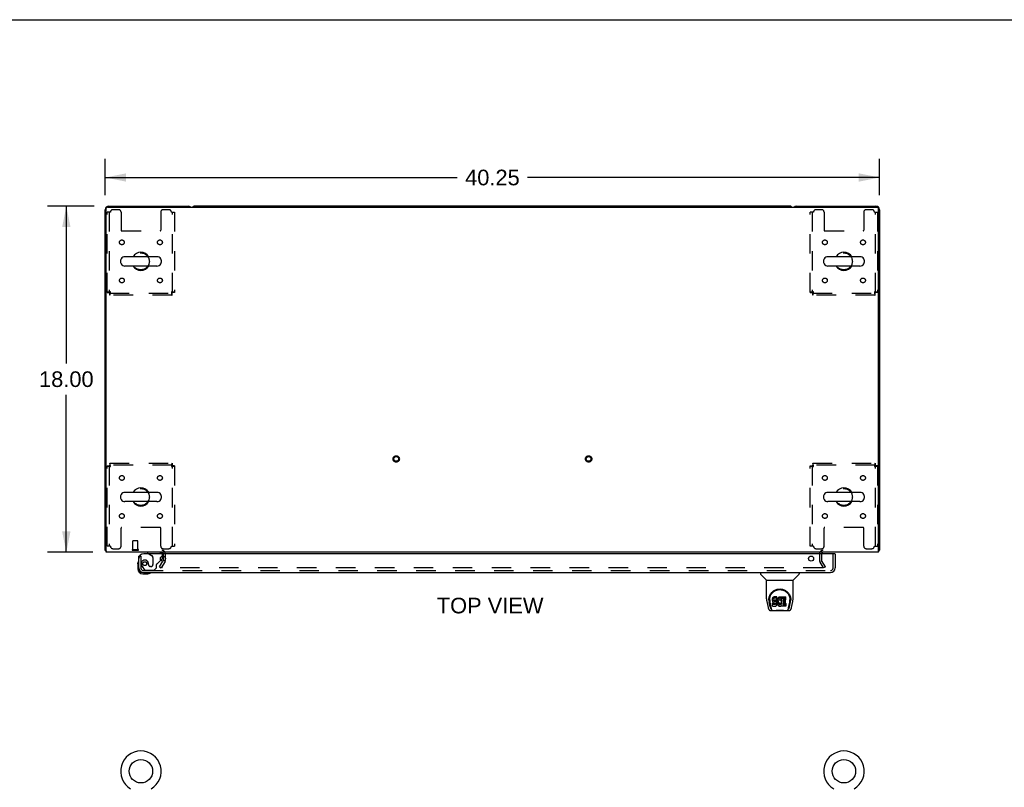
# Model space of a CAD drawing. Header units: inches. Extents: x 0 to 184, y 0 to 119.
# Tile 91 of 101: x 49 to 101, y 79 to 119. Entities that reach past the tile are written whole.
import ezdxf

# ---------------------------------------------------------------- set-up
doc = ezdxf.new("R2010")
doc.units = ezdxf.units.IN
doc.header["$LTSCALE"] = 10.121375
doc.header["$MEASUREMENT"] = 0
doc.linetypes.add('HIDDEN', pattern=[0.2, 0.1, -0.1])
doc.layers.get('0').update_dxf_attribs({"linetype": 'CONTINUOUS'})
for name, color, linetype in [('DEFAULT_2', 8, 'HIDDEN'), ('DIMENSIONS', 7, 'CONTINUOUS'), ('DOOR_ASSEMBLY', 7, 'CONTINUOUS')]:
    doc.layers.add(name, color=color, linetype=linetype)
doc.styles.get("Standard").update_dxf_attribs({"font": 'arial.ttf'})
doc.dimstyles.new('DIMSTYLE_1', dxfattribs={"dimtxt": 0.811875, "dimasz": 1.0825, "dimexe": 0.09, "dimexo": 0.07, "dimgap": 0.0375, "dimtad": 0, "dimtih": 1, "dimtoh": 1, "dimzin": 4, "dimdsep": 46, "dimtxsty": 'Standard', "dimblk": '_FILLED', "dimblk1": '_FILLED', "dimblk2": '_FILLED', "dimcen": 0.09, "dimadec": 3, "dimazin": 1, "dimtfac": 1, "dimtdec": 3, "dimtofl": 0, "dimtmove": 0, "dimatfit": 3, "dimldrblk": '_FILLED', "dimfxl": 0, "dimtolj": 1, "dimtzin": 4, "dimarcsym": 0})

# ---------------------------------------------------------------- blocks, each defined once
blk = doc.blocks.new('_FILLED')
at = {"color": 0, "linetype": 'ByBlock'}
blk.add_solid([(0, 0), (-1, 0.2), (-1, -0.2)], dxfattribs=at)
blk = doc.blocks.new('*D1')
at = {"layer": 'DIMENSIONS', "color": 2, "linetype": 'Continuous'}
for p, q in [((53.785, 109.952), (53.785, 111.845)), ((94.035, 109.952), (94.035, 111.845)), ((53.785, 110.87), (72.086, 110.87)), ((94.035, 110.87), (75.735, 110.87))]:
    blk.add_line(p, q, dxfattribs=at)
at = {"layer": 'DIMENSIONS', "color": 2, "linetype": 'Continuous', "xscale": 1.0825, "yscale": 1.0825, "zscale": 1.0825, "rotation": 180}
blk.add_blockref('_FILLED', (53.785, 110.87), dxfattribs=at)
at = {"layer": 'DIMENSIONS', "color": 2, "linetype": 'Continuous', "xscale": 1.0825, "yscale": 1.0825, "zscale": 1.0825}
blk.add_blockref('_FILLED', (94.035, 110.87), dxfattribs=at)
at = {"layer": 'DIMENSIONS', "color": 2, "linetype": 'Continuous', "insert": (73.91, 111.276), "char_height": 0.8119, "width": 2.83704, "attachment_point": 2, "line_spacing_factor": 0.9}
blk.add_mtext('40.25', dxfattribs=at)
blk = doc.blocks.new('*D7')
at = {"layer": 'DIMENSIONS', "color": 2, "linetype": 'Continuous'}
for p, q in [((53.217, 109.384), (50.788, 109.384)), ((51.762, 109.384), (51.762, 101.196)), ((51.762, 91.384), (51.762, 99.572)), ((53.14, 91.384), (50.788, 91.384))]:
    blk.add_line(p, q, dxfattribs=at)
at = {"layer": 'DIMENSIONS', "color": 2, "linetype": 'Continuous', "xscale": 1.0825, "yscale": 1.0825, "zscale": 1.0825}
for p, rotation in [((51.762, 109.384), 90), ((51.762, 91.384), 270)]:
    blk.add_blockref('_FILLED', p, dxfattribs=dict(at, rotation=rotation))
at = {"layer": 'DIMENSIONS', "color": 2, "linetype": 'Continuous', "insert": (51.762, 100.79), "char_height": 0.8119, "width": 2.83704, "attachment_point": 2, "line_spacing_factor": 0.9}
blk.add_mtext('18.00', dxfattribs=at)

msp = doc.modelspace()

# ---------------------------------------------------------------- linework, layer by layer
at = {"color": 7, "linetype": 'Continuous'}
for p, q in [((0, 119.075), (184.025, 119.075)), ((89.346, 109.384), (58.474, 109.384)), ((54.585, 106.572), (54.585, 106.445)), ((56.471, 106.75), (54.808, 106.75)), ((56.693, 106.572), (56.693, 106.445)), ((91.127, 106.572), (91.127, 106.445)), ((93.013, 106.75), (91.35, 106.75)), ((93.235, 106.572), (93.235, 106.445)), ((56.471, 106.267), (54.808, 106.267)), ((93.013, 106.267), (91.35, 106.267)), ((54.585, 94.322), (54.585, 94.195)), ((56.471, 94.5), (54.808, 94.5)), ((56.693, 94.322), (56.693, 94.195)), ((91.127, 94.322), (91.127, 94.195)), ((93.013, 94.5), (91.35, 94.5)), ((93.235, 94.322), (93.235, 94.195)), ((56.471, 94.017), (54.808, 94.017)), ((93.013, 94.017), (91.35, 94.017)), ((53.837, 91.488), (53.785, 91.488)), ((93.983, 91.488), (94.035, 91.488)), ((93.995, 91.456), (93.983, 91.465))]:
    msp.add_line(p, q, dxfattribs=at)
at = {"color": 3, "linetype": 'Continuous'}
for p, q in [((53.785, 91.488), (53.785, 109.195)), ((53.837, 91.384), (53.837, 109.272)), ((53.897, 109.332), (93.923, 109.332)), ((53.974, 109.384), (58.096, 109.384)), ((89.724, 109.384), (93.846, 109.384)), ((93.983, 91.384), (93.983, 109.272)), ((94.035, 109.195), (94.035, 91.488)), ((93.983, 91.384), (53.837, 91.384)), ((56.806, 90.979), (56.806, 91.186)), ((56.802, 90.963), (56.778, 90.922))]:
    msp.add_line(p, q, dxfattribs=at)
for points in [[(53.808, 91.468), (53.802, 91.471), (53.8, 91.472), (53.797, 91.474), (53.795, 91.475), (53.792, 91.477), (53.79, 91.478), (53.789, 91.48), (53.787, 91.482), (53.786, 91.483), (53.786, 91.485), (53.786, 91.486), (53.785, 91.488)], [(53.826, 91.456), (53.824, 91.458), (53.822, 91.46), (53.82, 91.461), (53.817, 91.463), (53.814, 91.465), (53.811, 91.466), (53.808, 91.468)], [(93.995, 91.456), (93.997, 91.458), (93.999, 91.46), (94.001, 91.461), (94.004, 91.463), (94.007, 91.465), (94.01, 91.466), (94.013, 91.468), (94.018, 91.471)], [(94.018, 91.471), (94.021, 91.472), (94.024, 91.474), (94.026, 91.475), (94.029, 91.477), (94.031, 91.478), (94.032, 91.48), (94.034, 91.482), (94.034, 91.483), (94.035, 91.485), (94.035, 91.486), (94.035, 91.488)]]:
    msp.add_lwpolyline(points, dxfattribs=at)
at = {"color": 7, "linetype": 'Continuous'}
for centre in [(55.639, 80), (92.181, 80)]:
    msp.add_circle(centre, 0.609, dxfattribs=at)
at = {"color": 3, "linetype": 'Continuous'}
for centre, radius, start, end in [((53.974, 109.195), 0.189, 90, 180), ((53.897, 109.272), 0.06, 90, 180), ((58.096, 109.195), 0.189, 46.487, 90), ((89.724, 109.195), 0.189, 90, 133.513), ((93.846, 109.195), 0.189, 0, 90), ((93.923, 109.272), 0.06, 0, 90), ((53.974, 91.573), 0.189, 218.2806, 223.5127), ((56.721, 91.299), 0.085, 4.0489, 90), ((91.099, 91.299), 0.085, 90, 175.9511), ((93.846, 91.573), 0.189, 316.4873, 321.7194), ((56.773, 90.979), 0.033, 330, 360)]:
    msp.add_arc(centre, radius, start, end, dxfattribs=at)
at = {"color": 7, "linetype": 'Continuous'}
for centre, radius, start, end in [((58.474, 109.195), 0.189, 90, 133.4203), ((89.346, 109.195), 0.189, 46.5797, 90), ((55.639, 106.509), 0.475, 30.5571, 149.4429), ((92.181, 106.509), 0.475, 30.5571, 149.4429), ((54.71, 106.572), 0.125, 146.8152, 180), ((54.808, 106.509), 0.241, 90, 146.8152), ((56.471, 106.509), 0.241, 33.1848, 90), ((56.568, 106.572), 0.125, 0, 33.1848), ((91.252, 106.572), 0.125, 146.8152, 180), ((91.35, 106.509), 0.241, 90, 146.8152), ((93.013, 106.509), 0.241, 33.1848, 90), ((93.11, 106.572), 0.125, 0, 33.1848), ((54.71, 106.445), 0.125, 180, 213.1848), ((54.808, 106.509), 0.241, 213.1848, 270), ((55.639, 106.509), 0.475, 210.5571, 329.4429), ((56.471, 106.509), 0.241, 270, 326.8152), ((56.568, 106.445), 0.125, 326.8152, 360), ((91.252, 106.445), 0.125, 180, 213.1848), ((91.35, 106.509), 0.241, 213.1848, 270), ((92.181, 106.509), 0.475, 210.5571, 329.4429), ((93.013, 106.509), 0.241, 270, 326.8152), ((93.11, 106.445), 0.125, 326.8152, 360), ((55.639, 94.259), 0.475, 30.5571, 149.4429), ((92.181, 94.259), 0.475, 30.5571, 149.4429), ((54.71, 94.322), 0.125, 146.8152, 180), ((54.71, 94.195), 0.125, 180, 213.1848), ((54.808, 94.259), 0.241, 90, 146.8152), ((56.471, 94.259), 0.241, 33.1848, 90), ((56.568, 94.322), 0.125, 0, 33.1848), ((56.568, 94.195), 0.125, 326.8152, 360), ((91.252, 94.322), 0.125, 146.8152, 180), ((91.252, 94.195), 0.125, 180, 213.1848), ((91.35, 94.259), 0.241, 90, 146.8152), ((93.013, 94.259), 0.241, 33.1848, 90), ((93.11, 94.322), 0.125, 0, 33.1848), ((93.11, 94.195), 0.125, 326.8152, 360), ((54.808, 94.259), 0.241, 213.1848, 270), ((55.639, 94.259), 0.475, 210.5571, 329.4429), ((56.471, 94.259), 0.241, 270, 326.8152), ((91.35, 94.259), 0.241, 213.1848, 270), ((92.181, 94.259), 0.475, 210.5571, 329.4429), ((93.013, 94.259), 0.241, 270, 326.8152), ((55.639, 80), 1.054, 300.3993, 239.6007), ((92.181, 80), 1.054, 300.3993, 239.6007)]:
    msp.add_arc(centre, radius, start, end, dxfattribs=at)
at = {"layer": 'DEFAULT_2', "color": 8, "linetype": 'HIDDEN'}
for p, q in [((53.889, 104.893), (53.889, 109.071)), ((54.056, 109.071), (53.889, 109.071)), ((53.993, 109.071), (53.993, 104.893)), ((54.483, 109.196), (54.181, 109.196)), ((54.608, 109.071), (54.608, 108.126)), ((56.671, 109.071), (56.671, 108.126)), ((57.097, 109.196), (56.796, 109.196)), ((57.222, 109.071), (57.389, 109.071)), ((57.285, 104.893), (57.285, 109.071)), ((57.389, 109.071), (57.389, 104.893)), ((90.598, 109.071), (90.431, 109.071)), ((90.431, 104.893), (90.431, 109.071)), ((90.535, 109.071), (90.535, 104.893)), ((91.025, 109.196), (90.723, 109.196)), ((91.15, 109.071), (91.15, 108.126)), ((93.213, 109.071), (93.213, 108.126)), ((93.639, 109.196), (93.338, 109.196)), ((93.764, 109.071), (93.931, 109.071)), ((93.827, 104.893), (93.827, 109.071)), ((93.931, 109.071), (93.931, 104.893)), ((54.638, 108.096), (56.641, 108.096)), ((91.18, 108.096), (93.183, 108.096)), ((53.889, 104.893), (53.993, 104.893)), ((54.023, 104.759), (54.023, 104.863)), ((54.023, 104.863), (57.255, 104.863)), ((57.255, 104.759), (54.023, 104.759)), ((57.255, 104.759), (57.255, 104.863)), ((57.389, 104.893), (57.285, 104.893)), ((90.431, 104.893), (90.535, 104.893)), ((90.565, 104.863), (93.797, 104.863)), ((90.565, 104.759), (90.565, 104.863)), ((93.797, 104.759), (90.565, 104.759)), ((93.797, 104.759), (93.797, 104.863)), ((93.931, 104.893), (93.827, 104.893)), ((53.889, 91.696), (53.889, 95.875)), ((53.889, 95.875), (53.993, 95.875)), ((53.993, 95.875), (53.993, 91.696)), ((54.023, 96.009), (54.023, 95.905)), ((54.023, 96.009), (57.255, 96.009)), ((57.255, 95.905), (54.023, 95.905)), ((57.255, 96.009), (57.255, 95.905)), ((57.285, 91.696), (57.285, 95.875)), ((57.389, 95.875), (57.285, 95.875)), ((57.389, 95.875), (57.389, 91.696)), ((90.431, 95.875), (90.535, 95.875)), ((90.431, 91.696), (90.431, 95.875)), ((90.535, 95.875), (90.535, 91.696)), ((90.565, 96.009), (93.797, 96.009)), ((90.565, 96.009), (90.565, 95.905)), ((93.797, 95.905), (90.565, 95.905)), ((93.797, 96.009), (93.797, 95.905)), ((93.931, 95.875), (93.827, 95.875)), ((93.827, 91.696), (93.827, 95.875)), ((93.931, 95.875), (93.931, 91.696)), ((54.608, 91.696), (54.608, 92.641)), ((56.641, 92.671), (54.638, 92.671)), ((56.671, 91.696), (56.671, 92.641)), ((91.15, 91.696), (91.15, 92.641)), ((93.183, 92.671), (91.18, 92.671)), ((93.213, 91.696), (93.213, 92.641)), ((54.056, 91.696), (53.889, 91.696)), ((55.224, 91.531), (55.224, 91.978)), ((55.234, 91.988), (55.462, 91.988)), ((55.472, 91.531), (55.472, 91.978)), ((57.222, 91.696), (57.389, 91.696)), ((90.598, 91.696), (90.431, 91.696)), ((93.764, 91.696), (93.931, 91.696)), ((54.181, 91.571), (54.483, 91.571)), ((55.206, 91.531), (55.49, 91.531)), ((55.206, 91.488), (55.49, 91.488)), ((56.796, 91.571), (57.097, 91.571)), ((56.806, 91.186), (56.806, 91.299)), ((56.91, 90.979), (56.91, 91.299)), ((90.723, 91.571), (91.025, 91.571)), ((90.91, 91.299), (90.91, 90.979)), ((91.014, 91.299), (91.014, 90.979)), ((93.338, 91.571), (93.639, 91.571)), ((56.606, 90.623), (56.778, 90.922)), ((56.606, 90.623), (56.696, 90.571)), ((56.892, 90.911), (56.696, 90.571)), ((91.125, 90.571), (90.929, 90.911)), ((91.215, 90.623), (91.019, 90.963)), ((91.215, 90.623), (91.125, 90.571)), ((91.079, 90.571), (56.742, 90.571))]:
    msp.add_line(p, q, dxfattribs=at)
for points in [[(54.056, 104.926), (54.038, 104.923), (54.019, 104.921), (54.001, 104.919), (53.984, 104.916), (53.968, 104.914), (53.952, 104.912), (53.938, 104.909), (53.926, 104.907), (53.915, 104.905), (53.906, 104.902), (53.899, 104.9), (53.894, 104.897), (53.891, 104.895), (53.889, 104.893)], [(54.056, 104.926), (54.049, 104.923), (54.042, 104.921), (54.036, 104.919), (54.029, 104.916), (54.023, 104.914), (54.017, 104.912), (54.012, 104.909), (54.007, 104.907), (54.003, 104.905), (54, 104.902), (53.997, 104.9), (53.995, 104.897), (53.994, 104.895), (53.993, 104.893)], [(54.023, 104.759), (54.026, 104.76), (54.028, 104.763), (54.031, 104.768), (54.033, 104.775), (54.035, 104.784), (54.038, 104.795), (54.04, 104.808), (54.042, 104.822), (54.045, 104.837), (54.047, 104.853), (54.049, 104.871), (54.052, 104.889), (54.054, 104.907), (54.056, 104.926)], [(54.023, 104.863), (54.026, 104.863), (54.028, 104.864), (54.031, 104.866), (54.033, 104.869), (54.035, 104.872), (54.038, 104.876), (54.04, 104.881), (54.042, 104.886), (54.045, 104.892), (54.047, 104.898), (54.049, 104.905), (54.052, 104.912), (54.054, 104.919), (54.056, 104.926)], [(57.285, 104.893), (57.285, 104.895), (57.284, 104.897), (57.282, 104.9), (57.279, 104.902), (57.276, 104.905), (57.272, 104.907), (57.267, 104.909), (57.262, 104.912), (57.256, 104.914), (57.25, 104.916), (57.243, 104.919), (57.236, 104.921), (57.23, 104.923), (57.222, 104.926)], [(57.222, 104.926), (57.225, 104.907), (57.227, 104.889), (57.23, 104.871), (57.232, 104.853), (57.234, 104.837), (57.237, 104.822), (57.239, 104.808), (57.241, 104.795), (57.244, 104.784), (57.246, 104.775), (57.248, 104.768), (57.251, 104.763), (57.253, 104.76), (57.255, 104.759)], [(57.389, 104.893), (57.388, 104.895), (57.385, 104.897), (57.38, 104.9), (57.373, 104.902), (57.364, 104.905), (57.353, 104.907), (57.341, 104.909), (57.327, 104.912), (57.311, 104.914), (57.295, 104.916), (57.278, 104.919), (57.26, 104.921), (57.241, 104.923), (57.222, 104.926)], [(57.222, 104.926), (57.225, 104.919), (57.227, 104.912), (57.23, 104.905), (57.232, 104.898), (57.234, 104.892), (57.237, 104.886), (57.239, 104.881), (57.241, 104.876), (57.244, 104.872), (57.246, 104.869), (57.248, 104.866), (57.251, 104.864), (57.253, 104.863), (57.255, 104.863)], [(90.598, 104.926), (90.58, 104.923), (90.561, 104.921), (90.543, 104.919), (90.526, 104.916), (90.51, 104.914), (90.494, 104.912), (90.48, 104.909), (90.468, 104.907), (90.457, 104.905), (90.448, 104.902), (90.441, 104.9), (90.436, 104.897), (90.433, 104.895), (90.431, 104.893)], [(90.598, 104.926), (90.591, 104.923), (90.584, 104.921), (90.578, 104.919), (90.571, 104.916), (90.565, 104.914), (90.559, 104.912), (90.554, 104.909), (90.549, 104.907), (90.545, 104.905), (90.542, 104.902), (90.539, 104.9), (90.537, 104.897), (90.536, 104.895), (90.535, 104.893)], [(90.565, 104.759), (90.568, 104.76), (90.57, 104.763), (90.573, 104.768), (90.575, 104.775), (90.577, 104.784), (90.58, 104.795), (90.582, 104.808), (90.584, 104.822), (90.587, 104.837), (90.589, 104.853), (90.591, 104.871), (90.594, 104.889), (90.596, 104.907), (90.598, 104.926)], [(90.565, 104.863), (90.568, 104.863), (90.57, 104.864), (90.573, 104.866), (90.575, 104.869), (90.577, 104.872), (90.58, 104.876), (90.582, 104.881), (90.584, 104.886), (90.587, 104.892), (90.589, 104.898), (90.591, 104.905), (90.594, 104.912), (90.596, 104.919), (90.598, 104.926)], [(93.931, 104.893), (93.93, 104.895), (93.927, 104.897), (93.922, 104.9), (93.915, 104.902), (93.906, 104.905), (93.895, 104.907), (93.883, 104.909), (93.869, 104.912), (93.853, 104.914), (93.837, 104.916), (93.82, 104.919), (93.802, 104.921), (93.783, 104.923), (93.764, 104.926)], [(93.764, 104.926), (93.767, 104.919), (93.769, 104.912), (93.772, 104.905), (93.774, 104.898), (93.776, 104.892), (93.779, 104.886), (93.781, 104.881), (93.783, 104.876), (93.786, 104.872), (93.788, 104.869), (93.79, 104.866), (93.793, 104.864), (93.795, 104.863), (93.797, 104.863)], [(93.827, 104.893), (93.827, 104.895), (93.826, 104.897), (93.824, 104.9), (93.821, 104.902), (93.818, 104.905), (93.814, 104.907), (93.809, 104.909), (93.804, 104.912), (93.798, 104.914), (93.792, 104.916), (93.785, 104.919), (93.778, 104.921), (93.772, 104.923), (93.764, 104.926)], [(93.764, 104.926), (93.767, 104.907), (93.769, 104.889), (93.772, 104.871), (93.774, 104.853), (93.776, 104.837), (93.779, 104.822), (93.781, 104.808), (93.783, 104.795), (93.786, 104.784), (93.788, 104.775), (93.79, 104.768), (93.793, 104.763), (93.795, 104.76), (93.797, 104.759)], [(53.889, 95.875), (53.891, 95.872), (53.894, 95.87), (53.899, 95.868), (53.906, 95.865), (53.915, 95.863), (53.926, 95.861), (53.938, 95.858), (53.952, 95.856), (53.968, 95.854), (53.984, 95.851), (54.001, 95.849), (54.019, 95.846), (54.038, 95.844), (54.056, 95.842)], [(53.993, 95.875), (53.994, 95.872), (53.995, 95.87), (53.997, 95.868), (54, 95.865), (54.003, 95.863), (54.007, 95.861), (54.012, 95.858), (54.017, 95.856), (54.023, 95.854), (54.029, 95.851), (54.036, 95.849), (54.042, 95.846), (54.049, 95.844), (54.056, 95.842)], [(54.056, 95.842), (54.054, 95.86), (54.052, 95.879), (54.049, 95.897), (54.047, 95.914), (54.045, 95.931), (54.042, 95.946), (54.04, 95.96), (54.038, 95.972), (54.035, 95.983), (54.033, 95.992), (54.031, 95.999), (54.028, 96.005), (54.026, 96.008), (54.023, 96.009)], [(54.056, 95.842), (54.054, 95.849), (54.052, 95.856), (54.049, 95.863), (54.047, 95.869), (54.045, 95.875), (54.042, 95.881), (54.04, 95.886), (54.038, 95.891), (54.035, 95.895), (54.033, 95.898), (54.031, 95.901), (54.028, 95.903), (54.026, 95.904), (54.023, 95.905)], [(57.255, 96.009), (57.253, 96.008), (57.251, 96.005), (57.248, 95.999), (57.246, 95.992), (57.244, 95.983), (57.241, 95.972), (57.239, 95.96), (57.237, 95.946), (57.234, 95.931), (57.232, 95.914), (57.23, 95.897), (57.227, 95.879), (57.225, 95.86), (57.222, 95.842)], [(57.255, 95.905), (57.253, 95.904), (57.251, 95.903), (57.248, 95.901), (57.246, 95.898), (57.244, 95.895), (57.241, 95.891), (57.239, 95.886), (57.237, 95.881), (57.234, 95.875), (57.232, 95.869), (57.23, 95.863), (57.227, 95.856), (57.225, 95.849), (57.222, 95.842)], [(57.222, 95.842), (57.23, 95.844), (57.236, 95.846), (57.243, 95.849), (57.25, 95.851), (57.256, 95.854), (57.262, 95.856), (57.267, 95.858), (57.272, 95.861), (57.276, 95.863), (57.279, 95.865), (57.282, 95.868), (57.284, 95.87), (57.285, 95.872), (57.285, 95.875)], [(57.222, 95.842), (57.241, 95.844), (57.26, 95.846), (57.278, 95.849), (57.295, 95.851), (57.311, 95.854), (57.327, 95.856), (57.341, 95.858), (57.353, 95.861), (57.364, 95.863), (57.373, 95.865), (57.38, 95.868), (57.385, 95.87), (57.388, 95.872), (57.389, 95.875)], [(90.431, 95.875), (90.433, 95.872), (90.436, 95.87), (90.441, 95.868), (90.448, 95.865), (90.457, 95.863), (90.468, 95.861), (90.48, 95.858), (90.494, 95.856), (90.51, 95.854), (90.526, 95.851), (90.543, 95.849), (90.561, 95.846), (90.58, 95.844), (90.598, 95.842)], [(90.535, 95.875), (90.536, 95.872), (90.537, 95.87), (90.539, 95.868), (90.542, 95.865), (90.545, 95.863), (90.549, 95.861), (90.554, 95.858), (90.559, 95.856), (90.565, 95.854), (90.571, 95.851), (90.578, 95.849), (90.584, 95.846), (90.591, 95.844), (90.598, 95.842)], [(90.598, 95.842), (90.596, 95.86), (90.594, 95.879), (90.591, 95.897), (90.589, 95.914), (90.587, 95.931), (90.584, 95.946), (90.582, 95.96), (90.58, 95.972), (90.577, 95.983), (90.575, 95.992), (90.573, 95.999), (90.57, 96.005), (90.568, 96.008), (90.565, 96.009)], [(90.598, 95.842), (90.596, 95.849), (90.594, 95.856), (90.591, 95.863), (90.589, 95.869), (90.587, 95.875), (90.584, 95.881), (90.582, 95.886), (90.58, 95.891), (90.577, 95.895), (90.575, 95.898), (90.573, 95.901), (90.57, 95.903), (90.568, 95.904), (90.565, 95.905)], [(93.797, 96.009), (93.795, 96.008), (93.793, 96.005), (93.79, 95.999), (93.788, 95.992), (93.786, 95.983), (93.783, 95.972), (93.781, 95.96), (93.779, 95.946), (93.776, 95.931), (93.774, 95.914), (93.772, 95.897), (93.769, 95.879), (93.767, 95.86), (93.764, 95.842)], [(93.797, 95.905), (93.795, 95.904), (93.793, 95.903), (93.79, 95.901), (93.788, 95.898), (93.786, 95.895), (93.783, 95.891), (93.781, 95.886), (93.779, 95.881), (93.776, 95.875), (93.774, 95.869), (93.772, 95.863), (93.769, 95.856), (93.767, 95.849), (93.764, 95.842)], [(93.764, 95.842), (93.783, 95.844), (93.802, 95.846), (93.82, 95.849), (93.837, 95.851), (93.853, 95.854), (93.869, 95.856), (93.883, 95.858), (93.895, 95.861), (93.906, 95.863), (93.915, 95.865), (93.922, 95.868), (93.927, 95.87), (93.93, 95.872), (93.931, 95.875)], [(93.764, 95.842), (93.772, 95.844), (93.778, 95.846), (93.785, 95.849), (93.792, 95.851), (93.798, 95.854), (93.804, 95.856), (93.809, 95.858), (93.814, 95.861), (93.818, 95.863), (93.821, 95.865), (93.824, 95.868), (93.826, 95.87), (93.827, 95.872), (93.827, 95.875)], [(56.724, 90.596), (56.723, 90.595), (56.723, 90.593), (56.722, 90.591), (56.722, 90.59), (56.722, 90.589)], [(56.722, 90.589), (56.722, 90.588), (56.722, 90.586), (56.723, 90.584), (56.723, 90.583), (56.724, 90.581), (56.725, 90.579), (56.726, 90.578), (56.727, 90.577), (56.729, 90.575), (56.731, 90.574), (56.732, 90.573)], [(91.099, 90.589), (91.099, 90.588), (91.099, 90.586), (91.098, 90.584), (91.098, 90.583), (91.097, 90.581), (91.096, 90.579), (91.095, 90.578), (91.093, 90.577), (91.092, 90.575), (91.09, 90.574), (91.089, 90.573), (91.087, 90.573), (91.085, 90.572), (91.083, 90.572), (91.081, 90.571), (91.079, 90.571)], [(91.097, 90.596), (91.098, 90.595), (91.098, 90.593), (91.099, 90.591), (91.099, 90.59), (91.099, 90.589)], [(56.742, 90.571), (56.74, 90.571), (56.738, 90.572), (56.736, 90.572), (56.734, 90.573), (56.732, 90.573)]]:
    msp.add_lwpolyline(points, dxfattribs=at)
for centre, radius in [((54.65, 107.498), 0.125), ((56.629, 107.498), 0.125), ((91.192, 107.498), 0.125), ((93.171, 107.498), 0.125), ((55.639, 106.509), 0.438), ((92.181, 106.509), 0.438), ((54.65, 105.519), 0.125), ((56.629, 105.519), 0.125), ((91.192, 105.519), 0.125), ((93.171, 105.519), 0.125), ((68.91, 96.238), 0.164), ((68.91, 96.238), 0.124), ((78.91, 96.238), 0.164), ((78.91, 96.238), 0.124), ((54.65, 95.248), 0.125), ((56.629, 95.248), 0.125), ((91.192, 95.248), 0.125), ((93.171, 95.248), 0.125), ((55.639, 94.259), 0.438), ((92.181, 94.259), 0.438), ((54.65, 93.269), 0.125), ((56.629, 93.269), 0.125), ((91.192, 93.269), 0.125), ((93.171, 93.269), 0.125)]:
    msp.add_circle(centre, radius, dxfattribs=at)
for centre, radius, start, end in [((54.181, 109.071), 0.125, 90, 180), ((54.483, 109.071), 0.125, 0, 90), ((56.796, 109.071), 0.125, 90, 180), ((57.097, 109.071), 0.125, 0, 90), ((90.723, 109.071), 0.125, 90, 180), ((91.025, 109.071), 0.125, 0, 90), ((93.338, 109.071), 0.125, 90, 180), ((93.639, 109.071), 0.125, 0, 90), ((54.638, 108.126), 0.03, 180, 270), ((56.641, 108.126), 0.03, 270, 360), ((91.18, 108.126), 0.03, 180, 270), ((93.183, 108.126), 0.03, 270, 360), ((54.638, 92.641), 0.03, 90, 180), ((56.641, 92.641), 0.03, 0, 90), ((91.18, 92.641), 0.03, 90, 180), ((93.183, 92.641), 0.03, 0, 90), ((54.181, 91.696), 0.125, 180, 270), ((54.483, 91.696), 0.125, 270, 360), ((55.234, 91.978), 0.01, 90, 180), ((55.462, 91.978), 0.01, 0, 90), ((56.796, 91.696), 0.125, 180, 270), ((57.097, 91.696), 0.125, 270, 360), ((90.723, 91.696), 0.125, 180, 270), ((91.025, 91.696), 0.125, 270, 360), ((93.338, 91.696), 0.125, 180, 270), ((93.639, 91.696), 0.125, 270, 360), ((55.206, 91.509), 0.0215, 90, 270), ((55.49, 91.509), 0.0215, 270, 90), ((56.721, 91.299), 0.189, 0, 90), ((91.099, 91.299), 0.189, 90, 180), ((56.773, 90.979), 0.137, 330, 360), ((91.047, 90.979), 0.137, 180, 210), ((91.047, 90.979), 0.033, 180, 210)]:
    msp.add_arc(centre, radius, start, end, dxfattribs=at)
at = {"layer": 'DOOR_ASSEMBLY', "color": 3, "linetype": 'Continuous'}
for p, q in [((55.535, 90.572), (55.535, 91.18)), ((91.703, 91.305), (55.785, 91.305)), ((91.723, 91.305), (91.723, 90.572)), ((55.782, 90.326), (91.476, 90.326))]:
    msp.add_line(p, q, dxfattribs=at)
at = {"layer": 'DOOR_ASSEMBLY', "color": 8, "linetype": 'HIDDEN'}
for p, q in [((55.639, 91.18), (55.535, 91.18)), ((55.639, 91.18), (55.639, 90.572)), ((56.607, 91.384), (55.977, 91.384)), ((56.046, 91.305), (56.216, 91.207)), ((56.265, 91.12), (56.265, 90.741)), ((56.764, 91.186), (56.764, 91.227)), ((91.619, 90.572), (91.619, 91.305)), ((55.714, 90.629), (55.815, 90.484)), ((56.036, 90.741), (56.036, 90.729)), ((56.167, 90.643), (56.134, 90.643)), ((56.457, 90.577), (56.457, 90.756)), ((56.516, 90.814), (56.678, 90.976)), ((55.782, 90.43), (91.476, 90.43)), ((55.88, 90.451), (56.331, 90.451)), ((56.331, 90.451), (56.457, 90.577))]:
    msp.add_line(p, q, dxfattribs=at)
at = {"layer": 'DOOR_ASSEMBLY', "color": 7, "linetype": 'Continuous'}
for p, q in [((55.977, 91.384), (55.977, 91.345)), ((55.977, 91.345), (56.046, 91.305)), ((56.764, 91.104), (56.764, 91.186)), ((91.703, 91.305), (91.723, 91.305)), ((55.475, 90.785), (55.478, 90.823)), ((55.475, 90.785), (55.475, 90.529)), ((56.678, 90.976), (56.735, 91.033)), ((55.535, 90.572), (55.535, 90.529)), ((55.738, 90.266), (55.995, 90.266)), ((56.033, 90.269), (55.995, 90.266)), ((87.844, 90.326), (87.844, 90.263)), ((88.153, 89.938), (87.856, 90.235)), ((89.543, 89.938), (89.84, 90.235)), ((89.852, 90.326), (89.852, 90.263)), ((88.159, 89.932), (89.537, 89.932)), ((88.159, 88.96), (88.159, 89.932)), ((89.537, 88.961), (89.537, 89.932)), ((88.531, 89.053), (88.51, 89.044)), ((88.555, 89.061), (88.531, 89.053)), ((88.531, 88.987), (88.531, 89.053)), ((88.694, 89.061), (88.555, 89.061)), ((88.555, 88.994), (88.555, 89.061)), ((88.696, 89.018), (88.694, 89.061)), ((88.694, 88.994), (88.694, 89.061)), ((88.811, 89.052), (88.79, 89.043)), ((88.833, 89.057), (88.811, 89.052)), ((88.811, 88.985), (88.811, 89.052)), ((88.855, 89.059), (88.833, 89.057)), ((88.833, 88.99), (88.833, 89.057)), ((88.855, 89.059), (88.877, 89.059)), ((88.855, 88.992), (88.855, 89.059)), ((88.888, 89.057), (88.877, 89.059)), ((88.877, 88.992), (88.877, 89.059)), ((88.899, 89.054), (88.888, 89.057)), ((88.888, 88.99), (88.888, 89.057)), ((88.918, 89.042), (88.899, 89.054)), ((88.899, 88.987), (88.899, 89.054)), ((88.928, 89.059), (89.165, 89.059)), ((88.928, 88.667), (88.928, 89.059)), ((89.169, 88.913), (89.169, 89.054)), ((88.174, 88.817), (88.239, 88.512)), ((88.277, 88.906), (88.277, 88.905)), ((88.284, 88.992), (88.283, 88.928)), ((88.346, 88.54), (88.294, 88.81)), ((88.321, 88.918), (88.321, 88.895)), ((88.33, 88.797), (88.387, 88.504)), ((88.464, 88.964), (88.462, 88.94)), ((88.462, 88.873), (88.462, 88.94)), ((88.464, 88.897), (88.462, 88.873)), ((88.462, 88.873), (88.463, 88.849)), ((88.463, 88.849), (88.467, 88.826)), ((88.469, 88.987), (88.464, 88.964)), ((88.464, 88.897), (88.464, 88.964)), ((88.469, 88.92), (88.464, 88.897)), ((88.464, 88.587), (88.464, 88.729)), ((88.467, 88.826), (88.475, 88.804)), ((88.478, 89.01), (88.469, 88.987)), ((88.469, 88.92), (88.469, 88.987)), ((88.478, 88.943), (88.469, 88.92)), ((88.528, 88.734), (88.469, 88.734)), ((88.469, 88.667), (88.469, 88.734)), ((88.528, 88.667), (88.469, 88.667)), ((88.469, 88.583), (88.613, 88.583)), ((88.475, 88.804), (88.488, 88.783)), ((88.492, 89.029), (88.478, 89.01)), ((88.478, 88.943), (88.478, 89.01)), ((88.492, 88.962), (88.478, 88.943)), ((88.488, 88.783), (88.504, 88.766)), ((88.5, 89.037), (88.492, 89.029)), ((88.492, 88.962), (88.492, 89.029)), ((88.5, 88.97), (88.492, 88.962)), ((88.51, 89.044), (88.5, 89.037)), ((88.5, 88.97), (88.5, 89.037)), ((88.51, 88.977), (88.5, 88.97)), ((88.504, 88.766), (88.524, 88.753)), ((88.51, 88.977), (88.51, 89.044)), ((88.531, 88.987), (88.51, 88.977)), ((88.524, 88.753), (88.535, 88.749)), ((88.589, 88.734), (88.528, 88.734)), ((88.528, 88.667), (88.528, 88.734)), ((88.589, 88.668), (88.528, 88.667)), ((88.555, 88.994), (88.531, 88.987)), ((88.533, 88.861), (88.534, 88.876)), ((88.534, 88.854), (88.533, 88.861)), ((88.534, 88.876), (88.536, 88.892)), ((88.534, 88.854), (88.534, 88.876)), ((88.536, 88.847), (88.534, 88.854)), ((88.535, 88.749), (88.547, 88.747)), ((88.536, 88.892), (88.539, 88.898)), ((88.536, 88.847), (88.536, 88.892)), ((88.54, 88.841), (88.536, 88.847)), ((88.539, 88.898), (88.545, 88.903)), ((88.54, 88.841), (88.54, 88.9)), ((88.547, 88.836), (88.54, 88.841)), ((88.545, 88.903), (88.559, 88.907)), ((88.547, 88.903), (88.546, 88.904)), ((88.561, 88.899), (88.547, 88.903)), ((88.547, 88.836), (88.547, 88.903)), ((88.561, 88.832), (88.547, 88.836)), ((88.547, 88.747), (88.594, 88.746)), ((88.694, 88.994), (88.555, 88.994)), ((88.559, 88.907), (88.574, 88.909)), ((88.585, 88.9), (88.561, 88.899)), ((88.561, 88.832), (88.561, 88.899)), ((88.585, 88.833), (88.561, 88.832)), ((88.574, 88.909), (88.687, 88.909)), ((88.609, 88.899), (88.585, 88.9)), ((88.585, 88.833), (88.585, 88.9)), ((88.609, 88.832), (88.585, 88.833)), ((88.604, 88.736), (88.589, 88.734)), ((88.589, 88.668), (88.589, 88.734)), ((88.604, 88.669), (88.589, 88.668)), ((88.594, 88.746), (88.602, 88.746)), ((88.602, 88.746), (88.609, 88.743)), ((88.611, 88.739), (88.604, 88.736)), ((88.604, 88.669), (88.604, 88.736)), ((88.611, 88.672), (88.604, 88.669)), ((88.632, 88.894), (88.609, 88.899)), ((88.609, 88.832), (88.609, 88.899)), ((88.632, 88.827), (88.609, 88.832)), ((88.609, 88.743), (88.615, 88.739)), ((88.612, 88.741), (88.611, 88.739)), ((88.611, 88.672), (88.611, 88.739)), ((88.616, 88.677), (88.611, 88.672)), ((88.613, 88.583), (88.625, 88.584)), ((88.615, 88.739), (88.62, 88.733)), ((88.616, 88.677), (88.616, 88.737)), ((88.625, 88.689), (88.616, 88.677)), ((88.62, 88.733), (88.626, 88.719)), ((88.625, 88.689), (88.625, 88.721)), ((88.628, 88.696), (88.625, 88.689)), ((88.625, 88.584), (88.636, 88.588)), ((88.626, 88.719), (88.629, 88.704)), ((88.628, 88.696), (88.628, 88.709)), ((88.629, 88.704), (88.628, 88.696)), ((88.643, 88.889), (88.632, 88.894)), ((88.632, 88.827), (88.632, 88.894)), ((88.643, 88.822), (88.632, 88.827)), ((88.636, 88.588), (88.656, 88.602)), ((88.653, 88.882), (88.643, 88.889)), ((88.643, 88.822), (88.643, 88.889)), ((88.653, 88.815), (88.643, 88.822)), ((88.67, 88.865), (88.653, 88.882)), ((88.653, 88.815), (88.653, 88.882)), ((88.67, 88.798), (88.653, 88.815)), ((88.656, 88.602), (88.673, 88.619)), ((88.684, 88.845), (88.67, 88.865)), ((88.67, 88.798), (88.67, 88.865)), ((88.684, 88.778), (88.67, 88.798)), ((88.673, 88.619), (88.68, 88.629)), ((88.68, 88.629), (88.685, 88.64)), ((88.693, 88.823), (88.684, 88.845)), ((88.684, 88.778), (88.684, 88.845)), ((88.693, 88.756), (88.684, 88.778)), ((88.685, 88.64), (88.694, 88.662)), ((88.687, 88.909), (88.692, 88.909)), ((88.692, 88.909), (88.694, 88.915)), ((88.694, 88.819), (88.693, 88.823)), ((88.693, 88.756), (88.693, 88.823)), ((88.699, 88.733), (88.693, 88.756)), ((88.696, 88.951), (88.694, 88.994)), ((88.694, 88.915), (88.695, 88.927)), ((88.699, 88.897), (88.694, 88.852)), ((88.694, 88.786), (88.694, 88.852)), ((88.699, 88.83), (88.694, 88.786)), ((88.694, 88.786), (88.695, 88.763)), ((88.694, 88.662), (88.7, 88.685)), ((88.695, 88.927), (88.696, 88.951)), ((88.695, 88.763), (88.698, 88.741)), ((88.696, 88.951), (88.696, 89.018)), ((88.698, 88.741), (88.703, 88.719)), ((88.703, 88.919), (88.699, 88.897)), ((88.699, 88.83), (88.699, 88.897)), ((88.703, 88.852), (88.699, 88.83)), ((88.702, 88.709), (88.699, 88.733)), ((88.7, 88.685), (88.702, 88.709)), ((88.702, 88.709), (88.702, 88.724)), ((88.709, 88.94), (88.703, 88.919)), ((88.703, 88.852), (88.703, 88.919)), ((88.709, 88.873), (88.703, 88.852)), ((88.703, 88.719), (88.71, 88.698)), ((88.717, 88.961), (88.709, 88.94)), ((88.709, 88.873), (88.709, 88.94)), ((88.717, 88.894), (88.709, 88.873)), ((88.71, 88.698), (88.731, 88.659)), ((88.728, 88.98), (88.717, 88.961)), ((88.717, 88.894), (88.717, 88.961)), ((88.728, 88.913), (88.717, 88.894)), ((88.741, 88.998), (88.728, 88.98)), ((88.728, 88.913), (88.728, 88.98)), ((88.741, 88.932), (88.728, 88.913)), ((88.731, 88.659), (88.744, 88.641)), ((88.756, 89.015), (88.741, 88.998)), ((88.741, 88.932), (88.741, 88.998)), ((88.756, 88.948), (88.741, 88.932)), ((88.744, 88.641), (88.758, 88.624)), ((88.772, 89.03), (88.756, 89.015)), ((88.756, 88.948), (88.756, 89.015)), ((88.772, 88.964), (88.756, 88.948)), ((88.758, 88.624), (88.775, 88.609)), ((88.764, 88.801), (88.763, 88.774)), ((88.763, 88.774), (88.765, 88.761)), ((88.767, 88.828), (88.764, 88.801)), ((88.765, 88.761), (88.765, 88.801)), ((88.765, 88.761), (88.768, 88.748)), ((88.766, 88.821), (88.768, 88.815)), ((88.771, 88.841), (88.767, 88.828)), ((88.768, 88.815), (88.778, 88.79)), ((88.768, 88.748), (88.768, 88.815)), ((88.768, 88.748), (88.778, 88.723)), ((88.777, 88.852), (88.771, 88.841)), ((88.79, 89.043), (88.772, 89.03)), ((88.772, 88.964), (88.772, 89.03)), ((88.79, 88.977), (88.772, 88.964)), ((88.775, 88.609), (88.792, 88.595)), ((88.791, 88.876), (88.777, 88.852)), ((88.778, 88.79), (88.791, 88.767)), ((88.778, 88.723), (88.778, 88.79)), ((88.778, 88.723), (88.791, 88.7)), ((88.79, 88.977), (88.79, 89.043)), ((88.811, 88.985), (88.79, 88.977)), ((88.799, 88.886), (88.791, 88.876)), ((88.791, 88.767), (88.8, 88.757)), ((88.791, 88.7), (88.791, 88.767)), ((88.791, 88.7), (88.8, 88.69)), ((88.792, 88.595), (88.802, 88.59)), ((88.81, 88.894), (88.799, 88.886)), ((88.8, 88.757), (88.81, 88.748)), ((88.8, 88.69), (88.8, 88.757)), ((88.8, 88.69), (88.81, 88.681)), ((88.802, 88.59), (88.813, 88.586)), ((88.835, 88.904), (88.81, 88.894)), ((88.81, 88.748), (88.821, 88.741)), ((88.81, 88.681), (88.81, 88.748)), ((88.81, 88.681), (88.821, 88.674)), ((88.833, 88.99), (88.811, 88.985)), ((88.813, 88.586), (88.834, 88.581)), ((88.821, 88.741), (88.834, 88.736)), ((88.821, 88.674), (88.821, 88.741)), ((88.821, 88.674), (88.834, 88.669)), ((88.855, 88.992), (88.833, 88.99)), ((88.834, 88.736), (88.847, 88.734)), ((88.834, 88.669), (88.834, 88.736)), ((88.834, 88.669), (88.847, 88.667)), ((88.834, 88.581), (88.856, 88.578)), ((88.848, 88.907), (88.835, 88.904)), ((88.847, 88.734), (88.86, 88.733)), ((88.847, 88.667), (88.847, 88.734)), ((88.847, 88.667), (88.86, 88.666)), ((88.861, 88.907), (88.848, 88.907)), ((88.877, 88.992), (88.855, 88.992)), ((88.856, 88.578), (88.879, 88.581)), ((88.86, 88.733), (88.873, 88.735)), ((88.86, 88.666), (88.86, 88.733)), ((88.86, 88.666), (88.873, 88.668)), ((88.874, 88.904), (88.861, 88.907)), ((88.873, 88.735), (88.886, 88.739)), ((88.873, 88.668), (88.873, 88.735)), ((88.873, 88.668), (88.886, 88.672)), ((88.887, 88.899), (88.874, 88.904)), ((88.888, 88.99), (88.877, 88.992)), ((88.879, 88.581), (88.9, 88.588)), ((88.886, 88.739), (88.898, 88.745)), ((88.886, 88.672), (88.886, 88.739)), ((88.886, 88.672), (88.898, 88.678)), ((88.899, 88.987), (88.888, 88.99)), ((88.919, 88.97), (88.893, 88.902)), ((88.898, 88.745), (88.909, 88.752)), ((88.898, 88.678), (88.898, 88.745)), ((88.898, 88.678), (88.909, 88.685)), ((88.918, 88.975), (88.899, 88.987)), ((88.9, 88.588), (88.919, 88.6)), ((88.909, 88.752), (88.909, 88.685)), ((88.916, 88.751), (88.928, 88.734)), ((88.916, 88.684), (88.928, 88.667)), ((88.918, 89.042), (88.918, 88.975)), ((88.919, 89.038), (88.919, 88.975)), ((88.93, 88.6), (88.919, 88.6)), ((88.919, 88.6), (88.919, 88.6)), ((88.928, 88.992), (89.165, 88.992)), ((88.93, 88.587), (88.93, 88.6)), ((89.165, 88.583), (88.934, 88.583)), ((88.998, 88.904), (88.998, 88.837)), ((88.999, 88.746), (88.999, 88.668)), ((89.165, 88.909), (89.002, 88.909)), ((89.002, 88.899), (89.134, 88.899)), ((89.002, 88.832), (89.134, 88.832)), ((89.134, 88.75), (89.004, 88.75)), ((89.004, 88.73), (89.165, 88.73)), ((89.004, 88.664), (89.165, 88.664)), ((89.138, 88.755), (89.138, 88.895)), ((89.17, 88.587), (89.17, 88.726)), ((89.308, 88.504), (89.365, 88.794)), ((89.35, 88.54), (89.402, 88.81)), ((89.365, 88.794), (89.366, 88.798)), ((89.412, 88.992), (89.413, 88.928)), ((89.419, 88.905), (89.419, 88.906)), ((89.457, 88.512), (89.522, 88.817)), ((88.363, 88.357), (89.333, 88.357)), ((88.405, 88.436), (88.398, 88.436)), ((88.404, 88.44), (88.407, 88.43)), ((88.407, 88.43), (88.407, 88.43)), ((88.45, 88.357), (88.444, 88.357)), ((88.45, 88.357), (88.448, 88.357)), ((89.247, 88.357), (89.246, 88.357)), ((89.289, 88.43), (89.292, 88.44)), ((89.289, 88.43), (89.289, 88.43)), ((89.298, 88.436), (89.291, 88.436))]:
    msp.add_line(p, q, dxfattribs=at)
for points in [[(88.277, 88.918), (88.28, 88.96), (88.287, 89.009), (88.297, 89.056), (88.312, 89.1), (88.329, 89.142), (88.348, 89.181), (88.371, 89.219), (88.396, 89.253), (88.423, 89.286), (88.452, 89.317), (88.484, 89.345), (88.518, 89.371), (88.553, 89.394), (88.591, 89.415), (88.631, 89.433), (88.672, 89.448), (88.715, 89.46), (88.759, 89.469), (88.803, 89.474), (88.848, 89.476), (88.893, 89.474), (88.938, 89.469), (88.982, 89.46), (89.025, 89.448), (89.066, 89.433), (89.106, 89.415), (89.143, 89.394), (89.179, 89.37), (89.212, 89.344), (89.244, 89.316), (89.273, 89.286), (89.301, 89.253), (89.325, 89.218), (89.348, 89.181), (89.368, 89.141), (89.385, 89.1), (89.399, 89.055), (89.409, 89.008), (89.416, 88.959), (89.419, 88.918)], [(88.321, 88.918), (88.321, 88.938), (88.323, 88.963), (88.325, 88.987), (88.329, 89.011), (88.334, 89.034), (88.34, 89.057), (88.346, 89.08), (88.354, 89.102), (88.363, 89.124), (88.372, 89.145), (88.382, 89.165), (88.393, 89.184), (88.405, 89.203), (88.417, 89.221), (88.43, 89.239), (88.443, 89.255), (88.457, 89.271), (88.471, 89.286), (88.485, 89.3), (88.5, 89.314), (88.515, 89.326), (88.53, 89.338), (88.545, 89.35), (88.561, 89.36), (88.577, 89.37), (88.592, 89.379), (88.608, 89.388), (88.624, 89.395), (88.64, 89.402), (88.656, 89.409), (88.672, 89.415), (88.688, 89.42), (88.704, 89.425), (88.72, 89.429), (88.736, 89.433), (88.752, 89.436), (88.768, 89.439), (88.784, 89.441), (88.799, 89.443), (88.815, 89.444), (88.831, 89.445), (88.847, 89.445), (88.863, 89.445), (88.879, 89.444), (88.895, 89.443), (88.911, 89.441), (88.927, 89.439), (88.943, 89.437), (88.959, 89.433), (88.975, 89.43), (88.991, 89.425), (89.007, 89.421), (89.023, 89.415), (89.039, 89.409), (89.055, 89.403), (89.071, 89.396), (89.087, 89.388), (89.103, 89.38), (89.119, 89.37), (89.134, 89.361), (89.15, 89.35), (89.165, 89.339), (89.18, 89.327), (89.195, 89.314), (89.21, 89.301), (89.225, 89.287), (89.239, 89.272), (89.253, 89.256), (89.266, 89.239), (89.279, 89.222), (89.291, 89.204), (89.303, 89.185), (89.313, 89.165), (89.324, 89.145), (89.333, 89.124), (89.342, 89.102), (89.349, 89.08), (89.356, 89.058), (89.362, 89.034), (89.367, 89.011), (89.37, 88.987), (89.373, 88.963), (89.374, 88.939), (89.375, 88.918)], [(88.159, 88.96), (88.16, 88.927), (88.163, 88.888), (88.168, 88.848), (88.174, 88.817)], [(88.277, 88.906), (88.277, 88.91), (88.277, 88.918)], [(88.321, 88.895), (88.321, 88.879), (88.323, 88.851), (88.326, 88.822), (88.33, 88.797)], [(88.469, 88.734), (88.468, 88.733), (88.468, 88.733), (88.468, 88.733), (88.467, 88.733), (88.467, 88.733), (88.466, 88.733), (88.466, 88.732), (88.466, 88.732), (88.465, 88.732), (88.465, 88.731), (88.465, 88.731), (88.465, 88.73), (88.464, 88.73), (88.464, 88.729)], [(88.469, 88.667), (88.468, 88.667), (88.468, 88.667), (88.468, 88.666), (88.467, 88.666), (88.467, 88.666), (88.466, 88.666), (88.466, 88.666), (88.466, 88.665), (88.465, 88.665), (88.465, 88.664), (88.465, 88.664), (88.465, 88.663), (88.464, 88.663), (88.464, 88.662)], [(89.366, 88.798), (89.366, 88.801), (89.367, 88.804), (89.367, 88.807), (89.368, 88.81), (89.368, 88.813), (89.369, 88.817), (89.369, 88.82), (89.37, 88.823), (89.37, 88.827), (89.371, 88.831), (89.371, 88.834), (89.372, 88.838), (89.372, 88.842), (89.373, 88.846), (89.373, 88.851), (89.373, 88.855), (89.374, 88.859), (89.374, 88.864), (89.374, 88.868), (89.374, 88.873), (89.375, 88.878), (89.375, 88.883), (89.375, 88.888), (89.375, 88.893), (89.375, 88.918)], [(89.419, 88.918), (89.419, 88.911), (89.419, 88.906)], [(89.522, 88.817), (89.528, 88.847), (89.533, 88.887), (89.536, 88.927), (89.537, 88.961)], [(88.239, 88.512), (88.242, 88.499), (88.247, 88.48), (88.252, 88.464), (88.257, 88.449), (88.263, 88.435), (88.269, 88.423), (88.275, 88.411), (88.282, 88.401), (88.29, 88.391), (88.3, 88.382), (88.31, 88.374), (88.321, 88.367), (88.334, 88.362), (88.347, 88.359), (88.36, 88.357), (88.363, 88.357)], [(88.387, 88.504), (88.39, 88.493), (88.393, 88.479), (88.396, 88.466), (88.4, 88.453), (88.404, 88.44)], [(88.407, 88.43), (88.413, 88.417), (88.419, 88.405), (88.425, 88.394), (88.432, 88.385), (88.439, 88.377), (88.447, 88.37), (88.456, 88.364), (88.466, 88.36), (88.476, 88.358), (88.484, 88.357)], [(88.565, 88.357), (88.585, 88.358), (88.607, 88.359), (88.63, 88.362), (88.655, 88.364), (88.681, 88.367), (88.708, 88.37), (88.735, 88.373), (88.763, 88.375), (88.792, 88.377), (88.821, 88.378), (88.851, 88.378), (88.88, 88.378), (88.909, 88.376), (88.937, 88.375), (88.965, 88.372), (88.992, 88.37), (89.018, 88.367), (89.043, 88.364), (89.067, 88.361), (89.09, 88.359), (89.111, 88.358), (89.131, 88.357)], [(88.565, 88.357), (88.587, 88.358), (88.613, 88.359), (88.641, 88.362), (88.669, 88.365), (88.698, 88.368), (88.727, 88.37), (88.756, 88.373), (88.787, 88.375), (88.817, 88.376), (88.847, 88.376), (88.878, 88.376), (88.908, 88.375), (88.939, 88.373), (88.968, 88.37), (88.998, 88.368), (89.026, 88.365), (89.055, 88.362), (89.082, 88.359), (89.109, 88.358), (89.131, 88.357)], [(89.212, 88.357), (89.22, 88.358), (89.23, 88.36), (89.24, 88.364), (89.249, 88.37), (89.257, 88.377), (89.264, 88.385), (89.271, 88.394), (89.277, 88.405), (89.283, 88.417), (89.289, 88.43)], [(89.292, 88.44), (89.296, 88.453), (89.3, 88.466), (89.303, 88.479), (89.306, 88.493), (89.308, 88.504)], [(89.333, 88.357), (89.335, 88.357), (89.349, 88.359), (89.362, 88.362), (89.374, 88.367), (89.385, 88.374), (89.396, 88.382), (89.405, 88.39), (89.413, 88.4), (89.42, 88.411), (89.427, 88.422), (89.433, 88.435), (89.439, 88.448), (89.444, 88.463), (89.449, 88.48), (89.454, 88.499), (89.457, 88.512)]]:
    msp.add_lwpolyline(points, dxfattribs=at)
at = {"layer": 'DOOR_ASSEMBLY', "color": 3, "linetype": 'Continuous'}
for centre in [(56.785, 91.055), (90.473, 91.055)]:
    msp.add_circle(centre, 0.133, dxfattribs=at)
at = {"layer": 'DOOR_ASSEMBLY', "color": 8, "linetype": 'HIDDEN'}
msp.add_circle((55.839, 90.793), 0.101, dxfattribs=at)
at = {"layer": 'DOOR_ASSEMBLY', "color": 3, "linetype": 'Continuous'}
for centre, radius, start, end in [((55.785, 91.055), 0.25, 90, 180), ((55.782, 90.572), 0.246, 180, 270), ((91.476, 90.572), 0.246, 270, 360)]:
    msp.add_arc(centre, radius, start, end, dxfattribs=at)
at = {"layer": 'DOOR_ASSEMBLY', "color": 8, "linetype": 'HIDDEN'}
for centre, radius, start, end in [((56.165, 91.12), 0.1, 0, 59.908), ((56.607, 91.227), 0.157, 0, 29.8303), ((55.839, 90.793), 0.187, 17.8482, 196.8439), ((56.03, 90.85), 0.386, 196.8439, 215.1), ((55.644, 90.729), 0.393, 1.6599, 17.9298), ((56.134, 90.741), 0.098, 180, 270), ((56.167, 90.741), 0.098, 270, 360), ((56.496, 90.756), 0.039, 111.6096, 180), ((56.445, 90.885), 0.1, 291.6096, 315), ((55.782, 90.572), 0.142, 180, 270), ((55.88, 90.53), 0.079, 215.1, 270), ((91.476, 90.572), 0.142, 270, 360)]:
    msp.add_arc(centre, radius, start, end, dxfattribs=at)
at = {"layer": 'DOOR_ASSEMBLY', "color": 7, "linetype": 'Continuous'}
for centre, radius, start, end in [((56.607, 91.227), 0.157, 29.8303, 90), ((56.664, 91.104), 0.1, 315, 360), ((55.725, 90.785), 0.25, 149.1101, 180), ((55.524, 90.906), 0.015, 96.3796, 149.1101), ((55.52, 90.906), 0.015, 0, 83.6204), ((55.738, 90.529), 0.263, 180, 270), ((55.738, 90.529), 0.203, 180, 270), ((55.995, 90.516), 0.25, 270, 300.8899), ((56.115, 90.311), 0.015, 6.3796, 90), ((56.115, 90.314), 0.015, 300.8899, 353.6204), ((87.883, 90.263), 0.0394, 180, 225), ((89.813, 90.263), 0.0394, 315, 360), ((88.167, 89.952), 0.0197, 225, 262.5), ((89.529, 89.952), 0.0197, 277.5, 315)]:
    msp.add_arc(centre, radius, start, end, dxfattribs=at)
for centre, major_axis, ratio, start_param, end_param in [((88.848, 88.918), (0, 0.565), 0.999848, 1.137008, 1.76365), ((89.165, 89.054), (0.00448, 0), 1, 0, 1.570796), ((88.848, 88.918), (0, 0.565), 0.999848, 4.519536, 5.145564), ((88.404, 88.79), (0.007, 0.354), 0.213027, -3.923008, -3.13761), ((88.469, 88.587), (0, 0.00483), 1, 1.570796, 3.141593), ((88.889, 88.903), (0, 0.00448), 1, -3.557718, -1.937287), ((88.912, 88.749), (0.00448, 0), 1, 1.570796, 2.222579), ((88.912, 88.682), (0.00448, 0), 1, 1.570796, 2.222579), ((88.912, 88.749), (0, 0.00448), 1, -0.975826, 0), ((88.912, 88.682), (0, 0.00448), 1, -0.975826, 0), ((88.915, 89.038), (0.00448, 0), 1, 0.003891, 0.905353), ((88.915, 88.971), (0, 0.00448), 1, -1.566955, -0.665444), ((88.915, 88.971), (0.00448, 0), 1, -0.366491, 0.003842), ((88.934, 88.587), (0, 0.00448), 1, -4.712389, -3.141593), ((89.002, 88.904), (0, 0.00448), 1, 0, 1.570796), ((89.002, 88.903), (0, 0.00448), 1, -4.318348, -3.643774), ((89.002, 88.837), (0, 0.00448), 1, -4.712389, -3.141593), ((89.004, 88.746), (0, 0.00448), 1, 0, 1.570796), ((89.004, 88.735), (0, 0.00448), 1, -4.712389, -3.141593), ((89.004, 88.668), (0, 0.00448), 1, -4.712389, -3.141593), ((89.002, 88.903), (0.00448, 0), 1, -2.072978, -1.570796), ((89.134, 88.895), (0.00448, 0), 1, 0, 1.570796), ((89.134, 88.828), (0, 0.00448), 1, -1.570796, 0), ((89.134, 88.755), (0, 0.00448), 1, -3.141593, -1.570796), ((89.165, 88.987), (0, 0.00448), 1, -1.570796, 0), ((89.165, 88.913), (0, 0.00448), 1, -3.141593, -1.570796), ((89.165, 88.726), (0, 0.00448), 1, -1.570796, 0), ((89.165, 88.659), (0, 0.00448), 1, -1.570796, 0), ((89.165, 88.587), (0, 0.00448), 1, -3.141593, -1.570796), ((89.292, 88.79), (-0.007, 0.354), 0.213027, -3.145575, -2.360177)]:
    msp.add_ellipse(centre, major_axis=major_axis, ratio=ratio, start_param=start_param, end_param=end_param, dxfattribs=at)

# ---------------------------------------------------------------- texts
at = {"layer": 'DIMENSIONS', "color": 2, "linetype": 'Continuous', "insert": (73.791, 89.02), "char_height": 0.8119, "width": 5.53222, "attachment_point": 2, "line_spacing_factor": 0.9}
msp.add_mtext('TOP VIEW', dxfattribs=at)

# ---------------------------------------------------------------- dimensions: what is measured, and where the dimension line sits
at = {"layer": 'DIMENSIONS', "color": 2, "linetype": 'Continuous'}
for base, p1, p2, angle, picture, middle in [((53.785, 110.87), (94.035, 111.915), (53.785, 111.915), 180, '*D1', (73.892, 110.866)), ((51.762, 91.384), (53.287, 109.384), (53.21, 91.384), 270, '*D7', (51.796, 100.379))]:
    dim = msp.add_linear_dim(base=base, p1=p1, p2=p2, angle=angle, dimstyle='DIMSTYLE_1', dxfattribs=at)
    dim.commit()
    dim.dimension.update_dxf_attribs({"geometry": picture, "text_midpoint": middle, "dimtype": 160})

doc.saveas('drawing.dxf')
